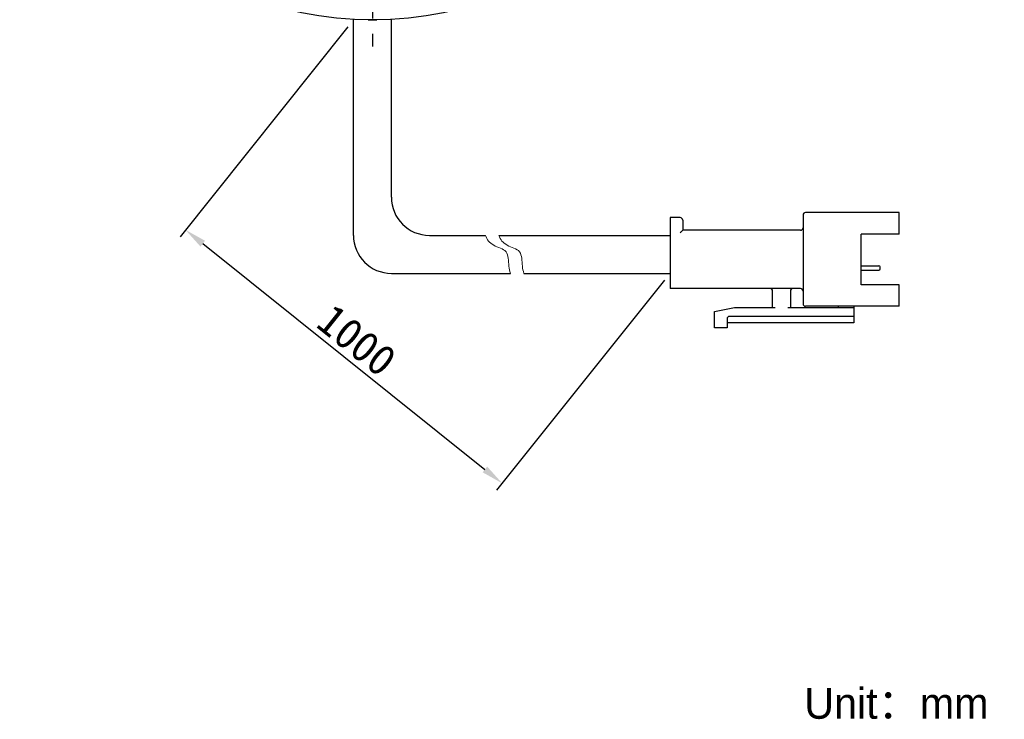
# Model space of a CAD drawing. Header units: millimetres. Extents: x 103 to 217, y -12 to 211.
# Tile 1 of 4: x 106 to 217, y -12 to 67. Entities that reach past the tile are written whole.
import ezdxf

# ---------------------------------------------------------------- set-up
doc = ezdxf.new("R2010")
doc.units = ezdxf.units.MM
doc.header["$LTSCALE"] = 23.1
doc.header["$PDMODE"] = 3
doc.header["$PDSIZE"] = 8
doc.linetypes.add('CENTER', pattern=[0.6, 0.375, -0.075, 0.075, -0.075])
doc.layers.get('0').update_dxf_attribs({"linetype": 'CONTINUOUS'})
doc.layers.get('Defpoints').update_dxf_attribs({"linetype": 'CONTINUOUS', "lineweight": 18})
doc.layers.add('00_COMPONENTS', color=7, linetype='CONTINUOUS')
doc.layers.add('03_ALL_AXES', color=7, linetype='CONTINUOUS')
for name, color, linetype, lineweight in [('标注', 3, 'CONTINUOUS', 25), ('粗实线', 7, 'CONTINUOUS', 30), ('细实线', 7, 'CONTINUOUS', 15)]:
    doc.layers.add(name, color=color, linetype=linetype, lineweight=lineweight)
doc.styles.get("Standard").update_dxf_attribs({"font": 'simfang.ttf'})
doc.dimstyles.new('CST Standard', dxfattribs={"dimtxt": 3.5, "dimasz": 2.5, "dimexe": 1, "dimexo": 1, "dimgap": 0.6, "dimtad": 1, "dimtoh": 1, "dimdsep": 46, "dimtxsty": 'STANDARD', "dimcen": -2.5, "dimdle": 5, "dimadec": 1, "dimazin": 2, "dimtfac": 1, "dimtofl": 0, "dimtmove": 0, "dimatfit": 0, "dimfxl": 1, "dimtolj": 1, "dimarcsym": 0})

# ---------------------------------------------------------------- blocks, each defined once
blk = doc.blocks.new('*D9')
at = {"layer": 'Defpoints', "color": 0}
for p in [(143.54, 67.34), (179.44, 38.62), (160.4, 14.82)]:
    blk.add_point(p, dxfattribs=at)
at = {"layer": '标注', "color": 0, "linetype": 'Continuous', "lineweight": -2, "ltscale": 3}
for p, q in [((142.91, 66.55), (123.88, 42.76)), ((178.81, 37.84), (159.78, 14.04))]:
    blk.add_line(p, q, dxfattribs=at)
at = {"layer": '标注', "color": 9, "linetype": 'Continuous', "lineweight": -2, "ltscale": 3}
blk.add_line((126.46, 41.98), (158.45, 16.38), dxfattribs=at)
at = {"layer": '标注', "color": 9}
for points in [[(126.72, 42.31), (126.2, 41.65), (124.5, 43.54)], [(158.19, 16.06), (158.71, 16.71), (160.4, 14.82)]]:
    blk.add_solid(points, dxfattribs=at)
at = {"layer": '标注', "color": 7, "insert": (143.93, 31.03), "char_height": 3.5, "attachment_point": 5, "rotation": 321.3402}
blk.add_mtext('\\A1;1000{}{{\\H0.7x;}{}}', dxfattribs=at)

msp = doc.modelspace()

# ---------------------------------------------------------------- linework, layer by layer
msp.add_line((145.2245, 67.3353), (146.1806, 67.3353))
at = {"layer": '00_COMPONENTS', "color": 7}
msp.add_circle((145.7026, 107.3353), 40, dxfattribs=at)
at = {"layer": '03_ALL_AXES', "color": 1, "linetype": 'CENTER'}
msp.add_line((145.7026, 107.3353), (145.7026, 64.3353), dxfattribs=at)
at = {"layer": '粗实线', "ltscale": 3}
for p, q in [((143.5393, 42.9238), (143.5393, 67.3353)), ((147.8472, 47.2317), (147.8472, 67.3353)), ((152.1551, 42.9238), (158.502, 42.9238)), ((160.0264, 42.9238), (179.4385, 42.9238)), ((147.8472, 38.6159), (161.351, 38.6159)), ((162.8754, 38.6159), (179.4385, 38.6159))]:
    msp.add_line(p, q, dxfattribs=at)
at = {"layer": '粗实线'}
for p, q in [((179.4385, 44.9342), (179.4385, 36.8927)), ((180.5873, 44.9342), (179.4385, 44.9342)), ((194.5161, 45.2214), (194.5161, 35.1696)), ((205.4295, 45.5086), (194.8033, 45.5086)), ((205.4295, 43.0674), (205.4295, 45.5086)), ((180.8744, 44.647), (180.8744, 43.4982)), ((194.2289, 43.4982), (180.8744, 43.4982)), ((205.4295, 43.0674), (201.1216, 43.0674)), ((201.1216, 37.3235), (201.1216, 43.0674)), ((201.1216, 39.4784), (203.1032, 39.4784)), ((203.2468, 39.1185), (203.2468, 39.3348)), ((201.1216, 38.9749), (203.1032, 38.9749)), ((194.2289, 36.8927), (179.4385, 36.8927)), ((205.4295, 37.3235), (201.1216, 37.3235)), ((205.4295, 34.8824), (205.4295, 37.3235)), ((191.0698, 34.7388), (191.0698, 36.6056)), ((193.0802, 36.6056), (193.0802, 34.7388)), ((184.4644, 34.308), (186.7619, 34.7388)), ((186.7619, 34.7388), (191.357, 34.7388)), ((192.793, 34.7388), (200.26, 34.7388)), ((205.4295, 34.8824), (194.8033, 34.8824)), ((198.5368, 34.7388), (198.5368, 34.8824)), ((200.26, 34.8824), (200.26, 33.0156)), ((184.4644, 32.4412), (184.4644, 34.308)), ((200.26, 33.7336), (186.1875, 33.7336)), ((185.9003, 32.4412), (184.4644, 32.4412)), ((185.9003, 33.4464), (185.9003, 32.4412)), ((200.26, 33.0156), (185.9003, 33.0156))]:
    msp.add_line(p, q, dxfattribs=at)
at = {"layer": '粗实线', "ltscale": 3}
for centre in [(152.1551, 47.2317), (147.8472, 42.9238)]:
    msp.add_arc(centre, 4.3079, 180, 270, dxfattribs=at)
at = {"layer": '粗实线'}
for centre, radius, start, end in [((180.5873, 44.647), 0.2872, 0, 90), ((194.8033, 45.2214), 0.2872, 90, 180), ((194.2289, 43.7854), 0.2872, 270, 0), ((203.1032, 39.3348), 0.1436, 0, 90), ((203.1032, 39.1185), 0.1436, 270, 0), ((190.7826, 36.6056), 0.2872, 0, 90), ((193.3674, 36.6056), 0.2872, 90, 180), ((194.2289, 36.6056), 0.2872, 0, 90), ((194.8033, 35.1696), 0.2872, 180, 270), ((186.1875, 33.4464), 0.2872, 90, 180)]:
    msp.add_arc(centre, radius, start, end, dxfattribs=at)
msp.add_open_spline([(180.8744, 43.4982), (180.8706, 43.4944), (180.8572, 43.481), (180.8303, 43.4541), (180.7915, 43.4152), (180.7449, 43.3687), (180.6939, 43.3176), (180.6408, 43.2646), (180.6051, 43.2288), (180.5873, 43.211)], degree=3, knots=[0, 0, 0, 0, 132.44496021, 469.29186831, 937.59263349, 1489.92739949, 2093.19286428, 2719.61557646, 3341.62114333, 3341.62114333, 3341.62114333, 3341.62114333], dxfattribs=at)
at = {"layer": '细实线', "ltscale": 3}
for points, knots in [([(158.502, 42.9238), (158.6748, 42.4466), (159.2585, 41.6824), (161.2097, 41.2962), (161.0687, 39.6997), (161.2648, 38.8739), (161.351, 38.6159)], [0, 0, 0, 0, 610.83119015, 1204.5829362, 1830.46368675, 2133.90260583, 2133.90260583, 2133.90260583, 2133.90260583]), ([(160.0264, 42.9238), (160.1993, 42.4466), (160.7829, 41.6824), (162.7342, 41.2962), (162.5931, 39.6997), (162.7892, 38.8739), (162.8754, 38.6159)], [0, 0, 0, 0, 609.2601643, 1201.48481194, 1825.75582997, 2128.41432004, 2128.41432004, 2128.41432004, 2128.41432004])]:
    msp.add_open_spline(points, degree=3, knots=knots, dxfattribs=at)

# ---------------------------------------------------------------- texts
at = {"insert": (194.6547, -8.3734), "char_height": 3.5, "width": 66.074441, "attachment_point": 1}
msp.add_mtext('{\\fFZLanTingHei-R-GBK|b0|i0|c134|p2;Unit：mm}', dxfattribs=at)

# ---------------------------------------------------------------- dimensions: what is measured, and where the dimension line sits
at = {"layer": '标注', "color": 9, "ltscale": 3}
dim = msp.add_linear_dim(base=(160.4037, 14.8224), p1=(143.5393, 67.3353), p2=(179.4385, 38.6159), angle=321.340192, text='1000{}{{\\H0.7x;}{}}', dimstyle='CST Standard', override={"dimlfac": 2, "dimclrd": 9, "dimclrt": 7}, dxfattribs=at)
dim.commit()
dim.dimension.update_dxf_attribs({"geometry": '*D9', "text_midpoint": (143.9346, 31.0327)})

doc.saveas('drawing.dxf')
